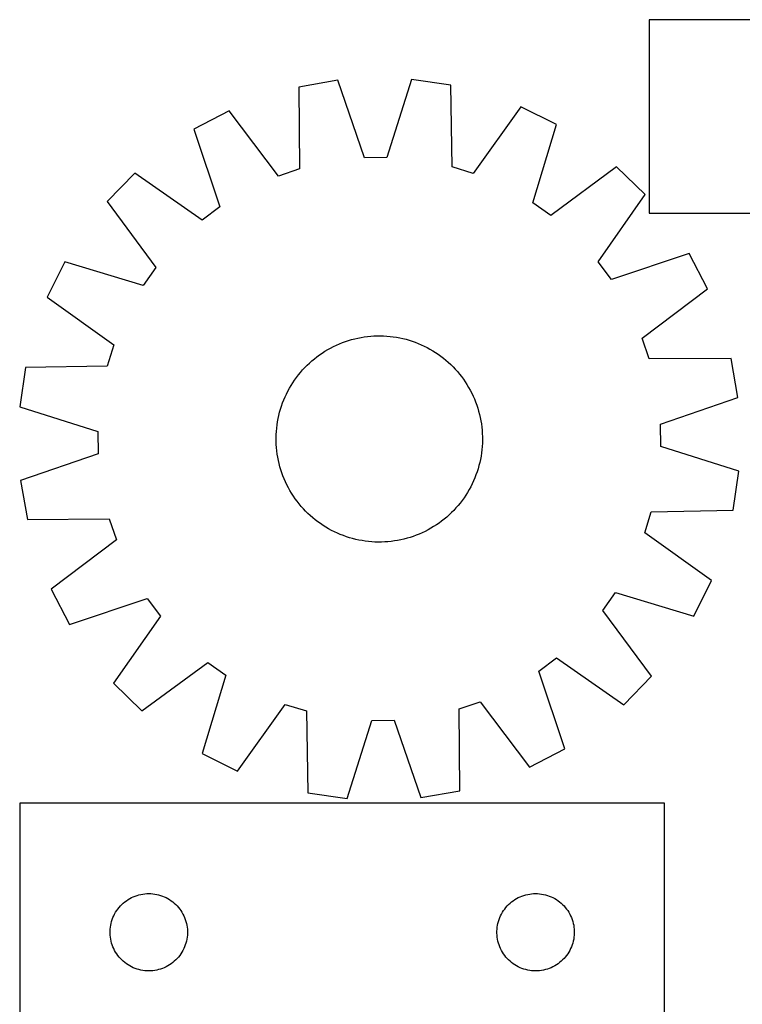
# Model space of a CAD drawing. Header units: millimetres. Extents: x 7 to 1493, y 7 to 2993.
# Tile 8 of 15: x 7 to 287, y 2611 to 2993. Entities that reach past the tile are written whole.
import ezdxf

# ---------------------------------------------------------------- set-up
doc = ezdxf.new("R2010")
doc.units = ezdxf.units.MM
doc.layers.add('CUT', color=7, linetype='CONTINUOUS', true_color=0x000000)

msp = doc.modelspace()

# ---------------------------------------------------------------- linework, layer by layer
at = {"layer": 'CUT'}
for p, q in [((550.57101, 2993.197789), (250.57101, 2993.197789)), ((250.57101, 2993.197789), (250.57101, 2918.197789)), ((129.87832, 2969.690516), (114.714374, 2967.085655)), ((114.714374, 2967.085655), (114.953324, 2935.322191)), ((140.252931, 2939.668154), (129.87832, 2969.690516)), ((158.414741, 2970.062648), (148.826545, 2939.779959)), ((173.641457, 2967.854101), (158.414741, 2970.062648)), ((174.230878, 2936.095207), (173.641457, 2967.854101)), ((200.896201, 2959.389781), (182.41942, 2933.552148)), ((214.69519, 2952.584014), (200.896201, 2959.389781)), ((87.68962, 2957.913497), (74.072797, 2950.750211)), ((106.833881, 2932.566465), (87.68962, 2957.913497)), ((205.441725, 2922.19737), (214.69519, 2952.584014)), ((74.072797, 2950.750211), (84.115502, 2920.615201)), ((148.826545, 2939.779959), (140.252931, 2939.668154)), ((51.205081, 2933.675862), (40.46829, 2922.655342)), ((77.245019, 2915.485304), (51.205081, 2933.675862)), ((114.953324, 2935.322191), (106.833881, 2932.566465)), ((182.41942, 2933.552148), (174.230878, 2936.095207)), ((238.000373, 2936.111788), (212.443642, 2917.248378)), ((249.020893, 2925.374996), (238.000373, 2936.111788)), ((230.830336, 2899.335058), (249.020893, 2925.374996)), ((40.46829, 2922.655342), (59.3317, 2897.09861)), ((212.443642, 2917.248378), (205.441725, 2922.19737)), ((84.115502, 2920.615201), (77.245019, 2915.485304)), ((250.57101, 2918.197789), (450.57101, 2918.197789)), ((266.095243, 2902.507281), (235.960232, 2892.464576)), ((273.258529, 2888.890457), (266.095243, 2902.507281)), ((23.996064, 2899.350158), (17.190296, 2885.551169)), ((54.382708, 2890.096693), (23.996064, 2899.350158)), ((235.960232, 2892.464576), (230.830336, 2899.335058)), ((59.3317, 2897.09861), (54.382708, 2890.096693)), ((247.911497, 2869.746196), (273.258529, 2888.890457)), ((17.190296, 2885.551169), (43.02793, 2867.074388)), ((129.313145, 2866.987801), (130.463778, 2867.492825)), ((130.463778, 2867.492825), (131.629707, 2867.961458)), ((131.629707, 2867.961458), (132.809781, 2868.393236)), ((132.809781, 2868.393236), (134.002835, 2868.787735)), ((134.002835, 2868.787735), (135.207692, 2869.144564)), ((135.207692, 2869.144564), (136.423162, 2869.463372)), ((136.423162, 2869.463372), (137.648047, 2869.743843)), ((137.648047, 2869.743843), (138.881137, 2869.985702)), ((138.881137, 2869.985702), (140.121216, 2870.188709)), ((140.121216, 2870.188709), (141.367059, 2870.352664)), ((141.367059, 2870.352664), (142.617437, 2870.477405)), ((142.617437, 2870.477405), (143.871117, 2870.562809)), ((143.871117, 2870.562809), (145.126861, 2870.608792)), ((145.126861, 2870.608792), (146.383429, 2870.615308)), ((146.383429, 2870.615308), (147.639583, 2870.582352)), ((147.639583, 2870.582352), (148.894081, 2870.509955)), ((148.894081, 2870.509955), (150.145686, 2870.398189)), ((150.145686, 2870.398189), (151.393163, 2870.247164)), ((151.393163, 2870.247164), (152.63528, 2870.05703)), ((152.63528, 2870.05703), (153.870812, 2869.827974)), ((153.870812, 2869.827974), (155.09854, 2869.560221)), ((155.09854, 2869.560221), (156.317252, 2869.254037)), ((156.317252, 2869.254037), (157.525745, 2868.909723)), ((157.525745, 2868.909723), (158.722826, 2868.52762)), ((158.722826, 2868.52762), (159.907314, 2868.108104)), ((159.907314, 2868.108104), (161.078041, 2867.651589)), ((161.078041, 2867.651589), (162.233851, 2867.158526)), ((250.667223, 2861.626754), (247.911497, 2869.746196)), ((43.02793, 2867.074388), (40.48487, 2858.885846)), ((122.792941, 2863.223795), (123.828562, 2863.935481)), ((123.828562, 2863.935481), (124.886026, 2864.614286)), ((124.886026, 2864.614286), (125.96429, 2865.259541)), ((125.96429, 2865.259541), (127.06229, 2865.870608)), ((127.06229, 2865.870608), (128.178942, 2866.446884)), ((128.178942, 2866.446884), (129.313145, 2866.987801)), ((162.233851, 2867.158526), (163.373602, 2866.629402)), ((163.373602, 2866.629402), (164.496172, 2866.064738)), ((164.496172, 2866.064738), (165.60045, 2865.465092)), ((165.60045, 2865.465092), (166.685349, 2864.831055)), ((166.685349, 2864.831055), (167.749796, 2864.163254)), ((167.749796, 2864.163254), (168.792743, 2863.462348)), ((117.977453, 2859.197832), (118.888991, 2860.062762)), ((118.888991, 2860.062762), (119.827247, 2860.898634)), ((119.827247, 2860.898634), (120.791296, 2861.704622)), ((120.791296, 2861.704622), (121.780186, 2862.479931)), ((121.780186, 2862.479931), (122.792941, 2863.223795)), ((168.792743, 2863.462348), (169.813158, 2862.729027)), ((169.813158, 2862.729027), (170.810036, 2861.964016)), ((170.810036, 2861.964016), (171.782392, 2861.168071)), ((171.782392, 2861.168071), (172.729268, 2860.341975)), ((172.729268, 2860.341975), (173.649728, 2859.486545)), ((282.430687, 2861.865703), (250.667223, 2861.626754)), ((285.035548, 2846.701758), (282.430687, 2861.865703)), ((8.725976, 2858.296425), (6.517429, 2843.069709)), ((40.48487, 2858.885846), (8.725976, 2858.296425)), ((114.616061, 2855.465004), (115.412007, 2856.437361)), ((115.412007, 2856.437361), (116.238102, 2857.384236)), ((116.238102, 2857.384236), (117.093532, 2858.304696)), ((117.093532, 2858.304696), (117.977453, 2859.197832)), ((173.649728, 2859.486545), (174.542864, 2858.602625)), ((174.542864, 2858.602625), (175.407794, 2857.691087)), ((175.407794, 2857.691087), (176.243666, 2856.75283)), ((176.243666, 2856.75283), (177.049654, 2855.788781)), ((111.749022, 2851.340317), (112.416823, 2852.404765)), ((112.416823, 2852.404765), (113.11773, 2853.447711)), ((113.11773, 2853.447711), (113.85105, 2854.468126)), ((113.85105, 2854.468126), (114.616061, 2855.465004)), ((177.049654, 2855.788781), (177.824963, 2854.799891)), ((177.824963, 2854.799891), (178.568827, 2853.787136)), ((178.568827, 2853.787136), (179.280513, 2852.751516)), ((179.280513, 2852.751516), (179.959318, 2851.694052)), ((109.950676, 2848.028571), (110.51534, 2849.15114)), ((110.51534, 2849.15114), (111.114986, 2850.255418)), ((111.114986, 2850.255418), (111.749022, 2851.340317)), ((179.959318, 2851.694052), (180.604572, 2850.615788)), ((180.604572, 2850.615788), (181.215639, 2849.517787)), ((181.215639, 2849.517787), (181.791916, 2848.401135)), ((181.791916, 2848.401135), (182.332833, 2847.266933)), ((108.052457, 2843.377794), (108.471973, 2844.562283)), ((108.471973, 2844.562283), (108.928488, 2845.733009)), ((108.928488, 2845.733009), (109.421551, 2846.888819)), ((109.421551, 2846.888819), (109.950676, 2848.028571)), ((182.332833, 2847.266933), (182.837857, 2846.116299)), ((182.837857, 2846.116299), (183.30649, 2844.95037)), ((183.30649, 2844.95037), (183.738268, 2843.770296)), ((255.013186, 2836.327147), (285.035548, 2846.701758)), ((6.517429, 2843.069709), (36.800118, 2833.481514)), ((107.019856, 2839.753508), (107.32604, 2840.97222)), ((107.32604, 2840.97222), (107.670354, 2842.180713)), ((107.670354, 2842.180713), (108.052457, 2843.377794)), ((183.738268, 2843.770296), (184.132767, 2842.577242)), ((184.132767, 2842.577242), (184.489596, 2841.372386)), ((184.489596, 2841.372386), (184.808404, 2840.156915)), ((106.332913, 2836.048131), (106.523047, 2837.290248)), ((106.523047, 2837.290248), (106.752104, 2838.52578)), ((106.752104, 2838.52578), (107.019856, 2839.753508)), ((184.808404, 2840.156915), (185.088875, 2838.932031)), ((185.088875, 2838.932031), (185.330734, 2837.69894)), ((185.330734, 2837.69894), (185.533741, 2836.458862)), ((36.800118, 2833.481514), (36.911923, 2824.907899)), ((105.997725, 2832.294551), (106.070122, 2833.549049)), ((106.070122, 2833.549049), (106.181888, 2834.800654)), ((106.181888, 2834.800654), (106.332913, 2836.048131)), ((185.533741, 2836.458862), (185.697695, 2835.213018)), ((185.697695, 2835.213018), (185.822437, 2833.96264)), ((185.822437, 2833.96264), (185.907841, 2832.70896)), ((255.124991, 2827.753532), (255.013186, 2836.327147)), ((105.964769, 2831.038398), (105.997725, 2832.294551)), ((105.971285, 2829.781829), (105.964769, 2831.038398)), ((106.017268, 2828.526085), (105.971285, 2829.781829)), ((185.907841, 2832.70896), (185.953824, 2831.453216)), ((185.96034, 2830.196648), (185.927384, 2828.940495)), ((185.953824, 2831.453216), (185.96034, 2830.196648)), ((106.102673, 2827.272406), (106.017268, 2828.526085)), ((106.227414, 2826.022027), (106.102673, 2827.272406)), ((106.391369, 2824.776184), (106.227414, 2826.022027)), ((185.743221, 2826.434392), (185.592196, 2825.186915)), ((185.854987, 2827.685997), (185.743221, 2826.434392)), ((185.927384, 2828.940495), (185.854987, 2827.685997)), ((285.40768, 2818.165336), (255.124991, 2827.753532)), ((36.911923, 2824.907899), (6.889562, 2814.533288)), ((106.594375, 2823.536105), (106.391369, 2824.776184)), ((106.836234, 2822.303015), (106.594375, 2823.536105)), ((107.116705, 2821.07813), (106.836234, 2822.303015)), ((185.173005, 2822.709265), (184.905253, 2821.481537)), ((185.402062, 2823.944797), (185.173005, 2822.709265)), ((185.592196, 2825.186915), (185.402062, 2823.944797)), ((107.435513, 2819.86266), (107.116705, 2821.07813)), ((107.792342, 2818.657803), (107.435513, 2819.86266)), ((108.186841, 2817.464749), (107.792342, 2818.657803)), ((183.872652, 2817.857251), (183.453136, 2816.672763)), ((184.254755, 2819.054333), (183.872652, 2817.857251)), ((184.599069, 2820.262826), (184.254755, 2819.054333)), ((184.905253, 2821.481537), (184.599069, 2820.262826)), ((283.199133, 2802.938621), (285.40768, 2818.165336)), ((6.889562, 2814.533288), (9.494422, 2799.369342)), ((108.61862, 2816.284675), (108.186841, 2817.464749)), ((109.087252, 2815.118746), (108.61862, 2816.284675)), ((109.592276, 2813.968113), (109.087252, 2815.118746)), ((110.133193, 2812.83391), (109.592276, 2813.968113)), ((182.503558, 2814.346227), (181.974433, 2813.206475)), ((182.996621, 2815.502036), (182.503558, 2814.346227)), ((183.453136, 2816.672763), (182.996621, 2815.502036)), ((110.70947, 2811.717258), (110.133193, 2812.83391)), ((111.320537, 2810.619258), (110.70947, 2811.717258)), ((111.965791, 2809.540994), (111.320537, 2810.619258)), ((180.810123, 2810.979627), (180.176087, 2809.894729)), ((181.409769, 2812.083906), (180.810123, 2810.979627)), ((181.974433, 2813.206475), (181.409769, 2812.083906)), ((112.644596, 2808.48353), (111.965791, 2809.540994)), ((113.356282, 2807.447909), (112.644596, 2808.48353)), ((114.100146, 2806.435154), (113.356282, 2807.447909)), ((114.875455, 2805.446264), (114.100146, 2806.435154)), ((178.074059, 2806.766919), (177.309048, 2805.770041)), ((178.807379, 2807.787335), (178.074059, 2806.766919)), ((179.508286, 2808.830281), (178.807379, 2807.787335)), ((180.176087, 2809.894729), (179.508286, 2808.830281)), ((115.681443, 2804.482215), (114.875455, 2805.446264)), ((116.517315, 2803.543959), (115.681443, 2804.482215)), ((117.382246, 2802.632421), (116.517315, 2803.543959)), ((118.275381, 2801.7485), (117.382246, 2802.632421)), ((174.831577, 2802.93035), (173.947657, 2802.037214)), ((175.687007, 2803.85081), (174.831577, 2802.93035)), ((176.513102, 2804.797685), (175.687007, 2803.85081)), ((177.309048, 2805.770041), (176.513102, 2804.797685)), ((251.440239, 2802.349199), (283.199133, 2802.938621)), ((9.494422, 2799.369342), (41.257886, 2799.608292)), ((41.257886, 2799.608292), (44.013612, 2791.488849)), ((119.195841, 2800.89307), (118.275381, 2801.7485)), ((120.142717, 2800.066975), (119.195841, 2800.89307)), ((121.115073, 2799.271029), (120.142717, 2800.066975)), ((122.111951, 2798.506018), (121.115073, 2799.271029)), ((170.144923, 2798.755115), (169.132168, 2798.01125)), ((171.133813, 2799.530423), (170.144923, 2798.755115)), ((172.097862, 2800.336411), (171.133813, 2799.530423)), ((173.036118, 2801.172283), (172.097862, 2800.336411)), ((173.947657, 2802.037214), (173.036118, 2801.172283)), ((248.897179, 2794.160658), (251.440239, 2802.349199)), ((123.132367, 2797.772698), (122.111951, 2798.506018)), ((124.175313, 2797.071791), (123.132367, 2797.772698)), ((125.23976, 2796.40399), (124.175313, 2797.071791)), ((126.324659, 2795.769954), (125.23976, 2796.40399)), ((127.428938, 2795.170308), (126.324659, 2795.769954)), ((128.551507, 2794.605644), (127.428938, 2795.170308)), ((164.862819, 2795.364438), (163.746167, 2794.788161)), ((165.960819, 2795.975505), (164.862819, 2795.364438)), ((167.039083, 2796.620759), (165.960819, 2795.975505)), ((168.096548, 2797.299564), (167.039083, 2796.620759)), ((169.132168, 2798.01125), (168.096548, 2797.299564)), ((44.013612, 2791.488849), (18.66658, 2772.344588)), ((129.691258, 2794.076519), (128.551507, 2794.605644)), ((130.847068, 2793.583456), (129.691258, 2794.076519)), ((132.017795, 2793.126942), (130.847068, 2793.583456)), ((133.202283, 2792.707425), (132.017795, 2793.126942)), ((134.399365, 2792.325322), (133.202283, 2792.707425)), ((135.607857, 2791.981008), (134.399365, 2792.325322)), ((136.826569, 2791.674824), (135.607857, 2791.981008)), ((138.054297, 2791.407072), (136.826569, 2791.674824)), ((139.289829, 2791.178015), (138.054297, 2791.407072)), ((140.531947, 2790.987881), (139.289829, 2791.178015)), ((153.043972, 2791.249344), (151.803894, 2791.046337)), ((154.277062, 2791.491202), (153.043972, 2791.249344)), ((155.501947, 2791.771674), (154.277062, 2791.491202)), ((156.717418, 2792.090481), (155.501947, 2791.771674)), ((157.922274, 2792.44731), (156.717418, 2792.090481)), ((159.115328, 2792.841809), (157.922274, 2792.44731)), ((160.295402, 2793.273588), (159.115328, 2792.841809)), ((161.461331, 2793.74222), (160.295402, 2793.273588)), ((162.611964, 2794.247244), (161.461331, 2793.74222)), ((163.746167, 2794.788161), (162.611964, 2794.247244)), ((274.734813, 2775.683876), (248.897179, 2794.160658)), ((141.779423, 2790.836856), (140.531947, 2790.987881)), ((143.031028, 2790.72509), (141.779423, 2790.836856)), ((144.285527, 2790.652693), (143.031028, 2790.72509)), ((145.54168, 2790.619737), (144.285527, 2790.652693)), ((146.798248, 2790.626253), (145.54168, 2790.619737)), ((148.053992, 2790.672237), (146.798248, 2790.626253)), ((149.307672, 2790.757641), (148.053992, 2790.672237)), ((150.55805, 2790.882382), (149.307672, 2790.757641)), ((151.803894, 2791.046337), (150.55805, 2790.882382)), ((18.66658, 2772.344588), (25.829867, 2758.727765)), ((267.929045, 2761.884888), (274.734813, 2775.683876)), ((25.829867, 2758.727765), (55.964877, 2768.77047)), ((55.964877, 2768.77047), (61.094773, 2761.899987)), ((232.593409, 2764.136435), (237.542401, 2771.138353)), ((237.542401, 2771.138353), (267.929045, 2761.884888)), ((61.094773, 2761.899987), (42.904216, 2735.860049)), ((251.456819, 2738.579704), (232.593409, 2764.136435)), ((207.809608, 2740.619845), (214.68009, 2745.749742)), ((214.68009, 2745.749742), (240.720028, 2727.559184)), ((53.924736, 2725.123258), (79.481467, 2743.986668)), ((79.481467, 2743.986668), (86.483385, 2739.037676)), ((86.483385, 2739.037676), (77.22992, 2708.651032)), ((217.852312, 2710.484835), (207.809608, 2740.619845)), ((240.720028, 2727.559184), (251.456819, 2738.579704)), ((42.904216, 2735.860049), (53.924736, 2725.123258)), ((91.028908, 2701.845265), (109.505689, 2727.682898)), ((109.505689, 2727.682898), (117.694231, 2725.139838)), ((176.971785, 2725.912854), (185.091228, 2728.66858)), ((185.091228, 2728.66858), (204.235489, 2703.321548)), ((117.694231, 2725.139838), (118.283653, 2693.380945)), ((177.210735, 2694.14939), (176.971785, 2725.912854)), ((133.510368, 2691.172397), (143.098564, 2721.455086)), ((143.098564, 2721.455086), (151.672179, 2721.566891)), ((151.672179, 2721.566891), (162.046789, 2691.54453)), ((77.22992, 2708.651032), (91.028908, 2701.845265)), ((204.235489, 2703.321548), (217.852312, 2710.484835)), ((118.283653, 2693.380945), (133.510368, 2691.172397)), ((162.046789, 2691.54453), (177.210735, 2694.14939)), ((6.578085, 2689.33474), (6.578085, 2389.33474)), ((256.578085, 2689.33474), (6.578085, 2689.33474)), ((256.578085, 2589.33474), (256.578085, 2689.33474)), ((51.286803, 2653.370492), (52.016362, 2653.62427)), ((52.016362, 2653.62427), (52.758018, 2653.840156)), ((52.758018, 2653.840156), (53.509804, 2654.017575)), ((53.509804, 2654.017575), (54.269726, 2654.156058)), ((54.269726, 2654.156058), (55.03577, 2654.255238)), ((55.03577, 2654.255238), (55.805903, 2654.314851)), ((55.805903, 2654.314851), (56.578085, 2654.33474)), ((56.578085, 2654.33474), (57.350266, 2654.314851)), ((57.350266, 2654.314851), (58.1204, 2654.255238)), ((58.1204, 2654.255238), (58.886443, 2654.156058)), ((58.886443, 2654.156058), (59.646366, 2654.017575)), ((59.646366, 2654.017575), (60.398152, 2653.840156)), ((60.398152, 2653.840156), (61.139807, 2653.62427)), ((61.139807, 2653.62427), (61.869366, 2653.370492)), ((201.286803, 2653.370492), (202.016362, 2653.62427)), ((202.016362, 2653.62427), (202.758018, 2653.840156)), ((202.758018, 2653.840156), (203.509804, 2654.017575)), ((203.509804, 2654.017575), (204.269726, 2654.156058)), ((204.269726, 2654.156058), (205.03577, 2654.255238)), ((205.03577, 2654.255238), (205.805903, 2654.314851)), ((205.805903, 2654.314851), (206.578085, 2654.33474)), ((206.578085, 2654.33474), (207.350266, 2654.314851)), ((207.350266, 2654.314851), (208.1204, 2654.255238)), ((208.1204, 2654.255238), (208.886443, 2654.156058)), ((208.886443, 2654.156058), (209.646366, 2654.017575)), ((209.646366, 2654.017575), (210.398152, 2653.840156)), ((210.398152, 2653.840156), (211.139807, 2653.62427)), ((211.139807, 2653.62427), (211.869366, 2653.370492)), ((45.569804, 2649.52384), (46.108922, 2650.077022)), ((46.108922, 2650.077022), (46.675803, 2650.601719)), ((46.675803, 2650.601719), (47.268943, 2651.096537)), ((47.268943, 2651.096537), (47.886768, 2651.560165)), ((47.886768, 2651.560165), (48.527642, 2651.991373)), ((48.527642, 2651.991373), (49.189864, 2652.389018)), ((49.189864, 2652.389018), (49.871678, 2652.752046)), ((49.871678, 2652.752046), (50.571276, 2653.079493)), ((50.571276, 2653.079493), (51.286803, 2653.370492)), ((61.869366, 2653.370492), (62.584893, 2653.079493)), ((62.584893, 2653.079493), (63.284492, 2652.752046)), ((63.284492, 2652.752046), (63.966306, 2652.389018)), ((63.966306, 2652.389018), (64.628528, 2651.991373)), ((64.628528, 2651.991373), (65.269401, 2651.560165)), ((65.269401, 2651.560165), (65.887227, 2651.096537)), ((65.887227, 2651.096537), (66.480367, 2650.601719)), ((66.480367, 2650.601719), (67.047247, 2650.077022)), ((67.047247, 2650.077022), (67.586365, 2649.52384)), ((195.569804, 2649.52384), (196.108922, 2650.077022)), ((196.108922, 2650.077022), (196.675803, 2650.601719)), ((196.675803, 2650.601719), (197.268943, 2651.096537)), ((197.268943, 2651.096537), (197.886768, 2651.560165)), ((197.886768, 2651.560165), (198.527642, 2651.991373)), ((198.527642, 2651.991373), (199.189864, 2652.389018)), ((199.189864, 2652.389018), (199.871678, 2652.752046)), ((199.871678, 2652.752046), (200.571276, 2653.079493)), ((200.571276, 2653.079493), (201.286803, 2653.370492)), ((211.869366, 2653.370492), (212.584893, 2653.079493)), ((212.584893, 2653.079493), (213.284492, 2652.752046)), ((213.284492, 2652.752046), (213.966306, 2652.389018)), ((213.966306, 2652.389018), (214.628528, 2651.991373)), ((214.628528, 2651.991373), (215.269401, 2651.560165)), ((215.269401, 2651.560165), (215.887227, 2651.096537)), ((215.887227, 2651.096537), (216.480367, 2650.601719)), ((216.480367, 2650.601719), (217.047247, 2650.077022)), ((217.047247, 2650.077022), (217.586365, 2649.52384)), ((42.992551, 2645.693456), (43.337903, 2646.384391)), ((43.337903, 2646.384391), (43.718365, 2647.056632)), ((43.718365, 2647.056632), (44.13293, 2647.708395)), ((44.13293, 2647.708395), (44.580496, 2648.337954)), ((44.580496, 2648.337954), (45.059878, 2648.943637)), ((45.059878, 2648.943637), (45.569804, 2649.52384)), ((67.586365, 2649.52384), (68.096291, 2648.943637)), ((68.096291, 2648.943637), (68.575673, 2648.337954)), ((68.575673, 2648.337954), (69.02324, 2647.708395)), ((69.02324, 2647.708395), (69.437804, 2647.056632)), ((69.437804, 2647.056632), (69.818267, 2646.384391)), ((69.818267, 2646.384391), (70.163619, 2645.693456)), ((192.992551, 2645.693456), (193.337903, 2646.384391)), ((193.337903, 2646.384391), (193.718365, 2647.056632)), ((193.718365, 2647.056632), (194.13293, 2647.708395)), ((194.13293, 2647.708395), (194.580496, 2648.337954)), ((194.580496, 2648.337954), (195.059878, 2648.943637)), ((195.059878, 2648.943637), (195.569804, 2649.52384)), ((217.586365, 2649.52384), (218.096291, 2648.943637)), ((218.096291, 2648.943637), (218.575673, 2648.337954)), ((218.575673, 2648.337954), (219.02324, 2647.708395)), ((219.02324, 2647.708395), (219.437804, 2647.056632)), ((219.437804, 2647.056632), (219.818267, 2646.384391)), ((219.818267, 2646.384391), (220.163619, 2645.693456)), ((41.821116, 2642.023951), (41.979119, 2642.780056)), ((41.979119, 2642.780056), (42.175837, 2643.527024)), ((42.175837, 2643.527024), (42.410746, 2644.262875)), ((42.410746, 2644.262875), (42.683225, 2644.985658)), ((42.683225, 2644.985658), (42.992551, 2645.693456)), ((70.163619, 2645.693456), (70.472944, 2644.985658)), ((70.472944, 2644.985658), (70.745423, 2644.262875)), ((70.745423, 2644.262875), (70.980333, 2643.527024)), ((70.980333, 2643.527024), (71.17705, 2642.780056)), ((71.17705, 2642.780056), (71.335054, 2642.023951)), ((191.821116, 2642.023951), (191.979119, 2642.780056)), ((191.979119, 2642.780056), (192.175837, 2643.527024)), ((192.175837, 2643.527024), (192.410746, 2644.262875)), ((192.410746, 2644.262875), (192.683225, 2644.985658)), ((192.683225, 2644.985658), (192.992551, 2645.693456)), ((220.163619, 2645.693456), (220.472944, 2644.985658)), ((220.472944, 2644.985658), (220.745423, 2644.262875)), ((220.745423, 2644.262875), (220.980333, 2643.527024)), ((220.980333, 2643.527024), (221.17705, 2642.780056)), ((221.17705, 2642.780056), (221.335054, 2642.023951)), ((41.583058, 2639.720958), (41.622822, 2640.492372)), ((41.583058, 2638.948521), (41.583058, 2639.720958)), ((41.622822, 2638.177108), (41.583058, 2638.948521)), ((41.622822, 2640.492372), (41.702245, 2641.260715)), ((41.702245, 2641.260715), (41.821116, 2642.023951)), ((71.335054, 2642.023951), (71.453925, 2641.260715)), ((71.453925, 2641.260715), (71.533348, 2640.492372)), ((71.533348, 2640.492372), (71.573112, 2639.720958)), ((71.573112, 2638.948521), (71.533348, 2638.177108)), ((71.573112, 2639.720958), (71.573112, 2638.948521)), ((191.583058, 2639.720958), (191.622822, 2640.492372)), ((191.583058, 2638.948521), (191.583058, 2639.720958)), ((191.622822, 2638.177108), (191.583058, 2638.948521)), ((191.622822, 2640.492372), (191.702245, 2641.260715)), ((191.702245, 2641.260715), (191.821116, 2642.023951)), ((221.335054, 2642.023951), (221.453925, 2641.260715)), ((221.453925, 2641.260715), (221.533348, 2640.492372)), ((221.533348, 2640.492372), (221.573112, 2639.720958)), ((221.573112, 2638.948521), (221.533348, 2638.177108)), ((221.573112, 2639.720958), (221.573112, 2638.948521)), ((41.702245, 2637.408764), (41.622822, 2638.177108)), ((41.821116, 2636.645528), (41.702245, 2637.408764)), ((41.979119, 2635.889424), (41.821116, 2636.645528)), ((42.175837, 2635.142455), (41.979119, 2635.889424)), ((42.410746, 2634.406604), (42.175837, 2635.142455)), ((70.980333, 2635.142455), (70.745423, 2634.406604)), ((71.17705, 2635.889424), (70.980333, 2635.142455)), ((71.335054, 2636.645528), (71.17705, 2635.889424)), ((71.453925, 2637.408764), (71.335054, 2636.645528)), ((71.533348, 2638.177108), (71.453925, 2637.408764)), ((191.702245, 2637.408764), (191.622822, 2638.177108)), ((191.821116, 2636.645528), (191.702245, 2637.408764)), ((191.979119, 2635.889424), (191.821116, 2636.645528)), ((192.175837, 2635.142455), (191.979119, 2635.889424)), ((192.410746, 2634.406604), (192.175837, 2635.142455)), ((220.980333, 2635.142455), (220.745423, 2634.406604)), ((221.17705, 2635.889424), (220.980333, 2635.142455)), ((221.335054, 2636.645528), (221.17705, 2635.889424)), ((221.453925, 2637.408764), (221.335054, 2636.645528)), ((221.533348, 2638.177108), (221.453925, 2637.408764)), ((42.683225, 2633.683821), (42.410746, 2634.406604)), ((42.992551, 2632.976024), (42.683225, 2633.683821)), ((43.337903, 2632.285089), (42.992551, 2632.976024)), ((43.718365, 2631.612848), (43.337903, 2632.285089)), ((44.13293, 2630.961084), (43.718365, 2631.612848)), ((44.580496, 2630.331525), (44.13293, 2630.961084)), ((69.02324, 2630.961084), (68.575673, 2630.331525)), ((69.437804, 2631.612848), (69.02324, 2630.961084)), ((69.818267, 2632.285089), (69.437804, 2631.612848)), ((70.163619, 2632.976024), (69.818267, 2632.285089)), ((70.472944, 2633.683821), (70.163619, 2632.976024)), ((70.745423, 2634.406604), (70.472944, 2633.683821)), ((192.683225, 2633.683821), (192.410746, 2634.406604)), ((192.992551, 2632.976024), (192.683225, 2633.683821)), ((193.337903, 2632.285089), (192.992551, 2632.976024)), ((193.718365, 2631.612848), (193.337903, 2632.285089)), ((194.13293, 2630.961084), (193.718365, 2631.612848)), ((194.580496, 2630.331525), (194.13293, 2630.961084)), ((219.02324, 2630.961084), (218.575673, 2630.331525)), ((219.437804, 2631.612848), (219.02324, 2630.961084)), ((219.818267, 2632.285089), (219.437804, 2631.612848)), ((220.163619, 2632.976024), (219.818267, 2632.285089)), ((220.472944, 2633.683821), (220.163619, 2632.976024)), ((220.745423, 2634.406604), (220.472944, 2633.683821)), ((45.059878, 2629.725842), (44.580496, 2630.331525)), ((45.569804, 2629.14564), (45.059878, 2629.725842)), ((46.108922, 2628.592457), (45.569804, 2629.14564)), ((46.675803, 2628.067761), (46.108922, 2628.592457)), ((47.268943, 2627.572943), (46.675803, 2628.067761)), ((47.886768, 2627.109315), (47.268943, 2627.572943)), ((48.527642, 2626.678106), (47.886768, 2627.109315)), ((65.269401, 2627.109315), (64.628528, 2626.678106)), ((65.887227, 2627.572943), (65.269401, 2627.109315)), ((66.480367, 2628.067761), (65.887227, 2627.572943)), ((67.047247, 2628.592457), (66.480367, 2628.067761)), ((67.586365, 2629.14564), (67.047247, 2628.592457)), ((68.096291, 2629.725842), (67.586365, 2629.14564)), ((68.575673, 2630.331525), (68.096291, 2629.725842)), ((195.059878, 2629.725842), (194.580496, 2630.331525)), ((195.569804, 2629.14564), (195.059878, 2629.725842)), ((196.108922, 2628.592457), (195.569804, 2629.14564)), ((196.675803, 2628.067761), (196.108922, 2628.592457)), ((197.268943, 2627.572943), (196.675803, 2628.067761)), ((197.886768, 2627.109315), (197.268943, 2627.572943)), ((198.527642, 2626.678106), (197.886768, 2627.109315)), ((215.269401, 2627.109315), (214.628528, 2626.678106)), ((215.887227, 2627.572943), (215.269401, 2627.109315)), ((216.480367, 2628.067761), (215.887227, 2627.572943)), ((217.047247, 2628.592457), (216.480367, 2628.067761)), ((217.586365, 2629.14564), (217.047247, 2628.592457)), ((218.096291, 2629.725842), (217.586365, 2629.14564)), ((218.575673, 2630.331525), (218.096291, 2629.725842)), ((49.189864, 2626.280461), (48.527642, 2626.678106)), ((49.871678, 2625.917433), (49.189864, 2626.280461)), ((50.571276, 2625.589986), (49.871678, 2625.917433)), ((51.286803, 2625.298987), (50.571276, 2625.589986)), ((52.016362, 2625.045209), (51.286803, 2625.298987)), ((52.758018, 2624.829324), (52.016362, 2625.045209)), ((53.509804, 2624.651904), (52.758018, 2624.829324)), ((54.269726, 2624.513421), (53.509804, 2624.651904)), ((55.03577, 2624.414242), (54.269726, 2624.513421)), ((55.805903, 2624.354628), (55.03577, 2624.414242)), ((56.578085, 2624.33474), (55.805903, 2624.354628)), ((57.350266, 2624.354628), (56.578085, 2624.33474)), ((58.1204, 2624.414242), (57.350266, 2624.354628)), ((58.886443, 2624.513421), (58.1204, 2624.414242)), ((59.646366, 2624.651904), (58.886443, 2624.513421)), ((60.398152, 2624.829324), (59.646366, 2624.651904)), ((61.139807, 2625.045209), (60.398152, 2624.829324)), ((61.869366, 2625.298987), (61.139807, 2625.045209)), ((62.584893, 2625.589986), (61.869366, 2625.298987)), ((63.284492, 2625.917433), (62.584893, 2625.589986)), ((63.966306, 2626.280461), (63.284492, 2625.917433)), ((64.628528, 2626.678106), (63.966306, 2626.280461)), ((199.189864, 2626.280461), (198.527642, 2626.678106)), ((199.871678, 2625.917433), (199.189864, 2626.280461)), ((200.571276, 2625.589986), (199.871678, 2625.917433)), ((201.286803, 2625.298987), (200.571276, 2625.589986)), ((202.016362, 2625.045209), (201.286803, 2625.298987)), ((202.758018, 2624.829324), (202.016362, 2625.045209)), ((203.509804, 2624.651904), (202.758018, 2624.829324)), ((204.269726, 2624.513421), (203.509804, 2624.651904)), ((205.03577, 2624.414242), (204.269726, 2624.513421)), ((205.805903, 2624.354628), (205.03577, 2624.414242)), ((206.578085, 2624.33474), (205.805903, 2624.354628)), ((207.350266, 2624.354628), (206.578085, 2624.33474)), ((208.1204, 2624.414242), (207.350266, 2624.354628)), ((208.886443, 2624.513421), (208.1204, 2624.414242)), ((209.646366, 2624.651904), (208.886443, 2624.513421)), ((210.398152, 2624.829324), (209.646366, 2624.651904)), ((211.139807, 2625.045209), (210.398152, 2624.829324)), ((211.869366, 2625.298987), (211.139807, 2625.045209)), ((212.584893, 2625.589986), (211.869366, 2625.298987)), ((213.284492, 2625.917433), (212.584893, 2625.589986)), ((213.966306, 2626.280461), (213.284492, 2625.917433)), ((214.628528, 2626.678106), (213.966306, 2626.280461))]:
    msp.add_line(p, q, dxfattribs=at)

doc.saveas('drawing.dxf')
